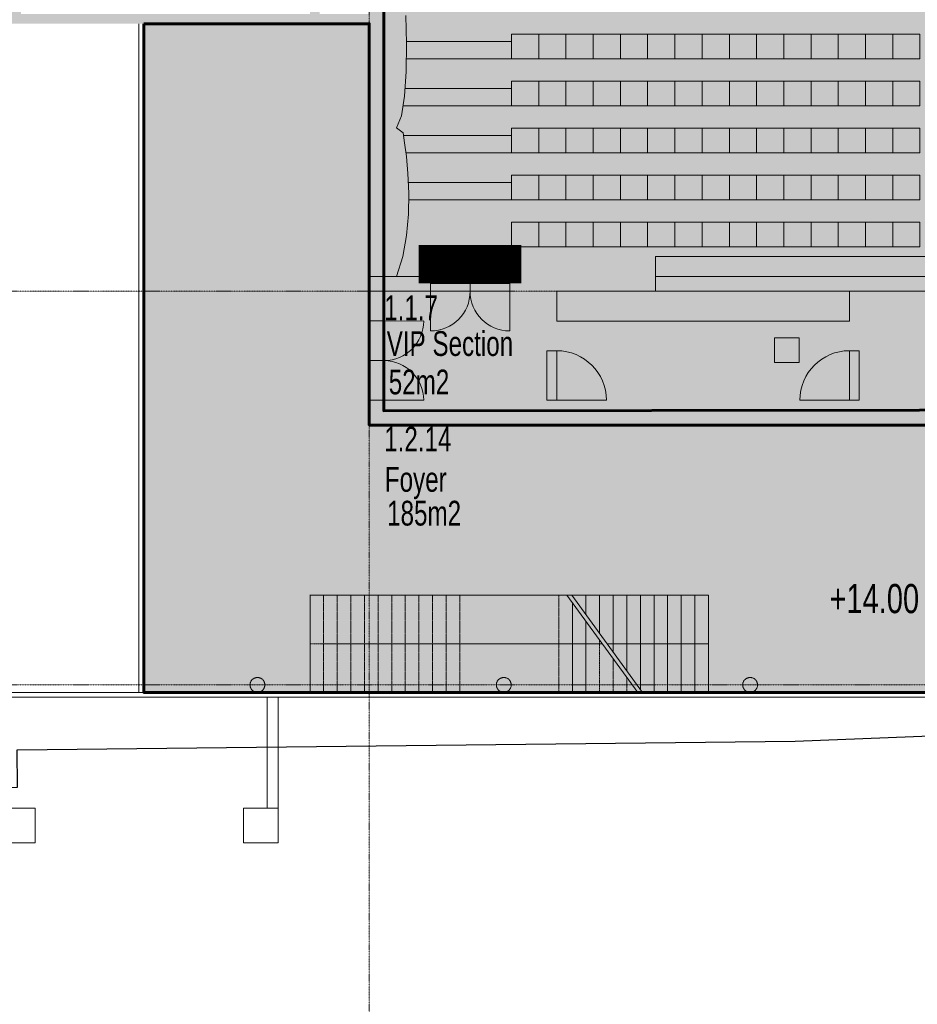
# Model space of a CAD drawing. Header units: millimetres. Extents: x -409347 to -76892, y 286088 to 1850972.
# Tile 191 of 256: x -262875 to -244740, y 824776 to 844659. Entities that reach past the tile are written whole.
import ezdxf

# ---------------------------------------------------------------- set-up
doc = ezdxf.new("R2010")
doc.units = ezdxf.units.MM
doc.linetypes.add('DGN Style 2', pattern=[3.08948, 1.853688, -1.235792])
doc.linetypes.add('DGN Style 4', pattern=[4.946257, 2.471584, -1.235792, 0.003089, -1.235792])
for name, color, linetype, lineweight in [('A_BU_CONCRETE_S_FILL', 7, 'Continuous', 0), ('A_BU_DOOR_S', 7, 'Continuous', 0), ('A_BU_FURNITURE_E', 58, 'Continuous', 0), ('A_BU_WINDOW_S', 52, 'Continuous', 0), ('A_P_ALLG_RWO_X_X', 20, 'Continuous', 30), ('A_P_ERSC_TRE_A_X', 251, 'Continuous', 0), ('A_P_ERSC_TRE_V_X', 251, 'DGN Style 2', 0), ('A_P_MOEB_FES_X_X', 125, 'Continuous', 0), ('A_P_MOEB_LOS_X_S', 18, 'Continuous', 0), ('A_P_MOEB_LOS_X_X', 9, 'Continuous', 0), ('A_P_TEXT_100_X_T', 80, 'Continuous', 0), ('A_P_TREPPE_TXT_A_T', 56, 'Continuous', 13), ('A_P_WAND_BET_A_X', 25, 'Continuous', 0), ('A_P_WAND_BET_V_X', 131, 'DGN Style 2', 0), ('A_P_WAND_BET_X_X', 251, 'Continuous', 30), ('W_TEXT1', 251, 'Continuous', 13), ('Z_RAUMSTEMPEL', 251, 'Continuous', 0)]:
    doc.layers.add(name, color=color, linetype=linetype, lineweight=lineweight)
doc.layers.add('A_BU_DOOR_FILL', color=7, linetype='Continuous', lineweight=0, true_color=0xfefefe)
doc.layers.add('Foyers$stairs', color=7, linetype='Continuous', lineweight=0, true_color=0x000000)
doc.layers.add('A_P_ACHS_HAR_X_X', color=70, linetype='DGN Style 4', lineweight=0, transparency=0.7)
doc.styles.add('HPP200-25', font='arial.ttf', dxfattribs={"width": 0.7, "height": 0.5})
doc.styles.add('HPP200-35', font='arial.ttf', dxfattribs={"width": 0.714286, "height": 0.7})

# ---------------------------------------------------------------- blocks, each defined once
blk = doc.blocks.new('*U293')
at = {"layer": 'A_P_ACHS_HAR_X_X', "ltscale": 0.000466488, "transparency": 33554477}
for p, q in [((-13.912, 45), (-13.912, -45)), ((23.436, -13.821), (-22.936, -13.821)), ((23.436, -21.773), (-22.936, -21.773))]:
    blk.add_line(p, q, dxfattribs=at)
blk = doc.blocks.new('*U102')
at = {"layer": 'A_BU_DOOR_S'}
blk.add_line((-0.332, 0.45), (-0.543, -0.425), dxfattribs=at)
blk.add_arc((-0.332, 0.45), 0.9, 256.4798, 346.4798, dxfattribs=at)
blk = doc.blocks.new('DRZWI 100_196')
at = {"layer": 'A_BU_DOOR_FILL', "extrusion": (0, 0, -1)}
blk.add_hatch(color=256, dxfattribs=at).paths.add_polyline_path([(1, 0), (0, 0), (0, 0.375), (1, 0.375)])
at = {"layer": 'A_BU_DOOR_FILL', "flags": 128}
blk.add_lwpolyline([(0, 0), (-1, 0), (-1, 0.375), (0, 0.375)], close=True, dxfattribs=at)
at = {"layer": 'A_BU_DOOR_S', "extrusion": (0, 0, -1), "xscale": 1.111111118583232, "yscale": 1.111111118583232, "rotation": 13.52015364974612}
blk.add_blockref('*U102', (0.476, -0.4), dxfattribs=at)
blk = doc.blocks.new('*U104')
at = {"layer": 'A_BU_DOOR_S'}
blk.add_line((-0.332, 0.45), (-0.543, -0.425), dxfattribs=at)
blk.add_arc((-0.332, 0.45), 0.9, 256.4798, 346.4798, dxfattribs=at)
blk = doc.blocks.new('DRZWI 100_197')
at = {"layer": 'A_BU_DOOR_FILL', "extrusion": (0, 0, -1)}
blk.add_hatch(color=256, dxfattribs=at).paths.add_polyline_path([(1, 0), (0, 0), (0, 0.375), (1, 0.375)])
at = {"layer": 'A_BU_DOOR_FILL', "extrusion": (0, 0, -1), "flags": 128}
blk.add_lwpolyline([(0, 0), (1, 0), (1, 0.375), (0, 0.375)], close=True, dxfattribs=at)
at = {"layer": 'A_BU_DOOR_S', "extrusion": (0, 0, -1), "xscale": 1.111111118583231, "yscale": 1.111111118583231, "rotation": 13.52015364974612}
blk.add_blockref('*U104', (0.476, -0.4), dxfattribs=at)
blk = doc.blocks.new('*U110')
at = {"layer": 'A_BU_DOOR_S'}
blk.add_line((-0.332, 0.45), (-0.543, -0.425), dxfattribs=at)
blk.add_arc((-0.332, 0.45), 0.9, 256.4798, 346.4798, dxfattribs=at)
blk = doc.blocks.new('DRZWI 100_200')
at = {"layer": 'A_BU_DOOR_FILL', "extrusion": (0, 0, -1)}
blk.add_hatch(color=256, dxfattribs=at).paths.add_polyline_path([(1, 0), (0, 0), (0, 0.2), (1, 0.2)])
at = {"layer": 'A_BU_DOOR_FILL', "extrusion": (0, 0, -1), "flags": 128}
blk.add_lwpolyline([(0, 0), (1, 0), (1, 0.2), (0, 0.2)], close=True, dxfattribs=at)
at = {"layer": 'A_BU_DOOR_S', "extrusion": (0, 0, -1), "xscale": 1.111111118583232, "yscale": 1.111111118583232, "rotation": 13.52015364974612}
blk.add_blockref('*U110', (0.476, -0.4), dxfattribs=at)
blk = doc.blocks.new('*U112')
at = {"layer": 'A_BU_DOOR_S'}
blk.add_line((-0.332, 0.45), (-0.543, -0.425), dxfattribs=at)
blk.add_arc((-0.332, 0.45), 0.9, 256.4798, 346.4798, dxfattribs=at)
blk = doc.blocks.new('DRZWI 100_201')
at = {"layer": 'A_BU_DOOR_FILL', "extrusion": (0, 0, -1)}
blk.add_hatch(color=256, dxfattribs=at).paths.add_polyline_path([(1, 0), (0, 0), (0, 0.2), (1, 0.2)])
at = {"layer": 'A_BU_DOOR_FILL', "flags": 128}
blk.add_lwpolyline([(0, 0), (-1, 0), (-1, 0.2), (0, 0.2)], close=True, dxfattribs=at)
at = {"layer": 'A_BU_DOOR_S', "extrusion": (0, 0, -1), "xscale": 1.111111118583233, "yscale": 1.111111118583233, "rotation": 13.52015364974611}
blk.add_blockref('*U112', (0.476, -0.4), dxfattribs=at)
blk = doc.blocks.new('*U114')
at = {"layer": 'A_BU_DOOR_S'}
blk.add_line((-0.332, 0.45), (-0.543, -0.425), dxfattribs=at)
blk.add_arc((-0.332, 0.45), 0.9, 256.4798, 346.4798, dxfattribs=at)
blk = doc.blocks.new('*U116')
at = {"layer": 'A_BU_DOOR_S'}
blk.add_line((-0.332, 0.45), (-0.543, -0.425), dxfattribs=at)
blk.add_arc((-0.332, 0.45), 0.9, 256.4798, 346.4798, dxfattribs=at)

msp = doc.modelspace()

# ---------------------------------------------------------------- hatches: boundary and pattern name
at = {"layer": 'A_BU_CONCRETE_S_FILL', "extrusion": (0, 0, -1)}
h = msp.add_hatch(color=256, dxfattribs=at)
h.paths.add_polyline_path([(263050, 844576), (262850, 844576), (255813, 844576), (255813, 844776), (262850, 844776), (262850, 858322), (257013, 858322), (257013, 844776), (256813, 844776), (256815, 883119), (236166, 883120), (236167, 888468), (236367, 888468), (236366, 883320), (263050, 883319), (263050, 883119), (263051, 883119)])
h.paths.add_polyline_path([(262850, 858522), (257013, 858522), (257015, 883119), (262851, 883119)], flags=16)
at = {"layer": 'A_BU_CONCRETE_S_FILL'}
h = msp.add_hatch(color=256, dxfattribs=at)
h.paths.add_polyline_path([(-255813, 836474), (-255813, 836774), (-255813, 839174), (-255813, 839474), (-255813, 881820), (-255813, 882120), (-233563, 882120), (-233563, 881820), (-233563, 863470), (-233563, 839474), (-233563, 836774), (-233563, 836474), (-255513, 836474)])
h.paths.add_polyline_path([(-243413, 836774), (-245913, 836774), (-245913, 839174), (-246113, 839174), (-246113, 836774), (-252023, 836774), (-252023, 839174), (-250033, 839174), (-250033, 839474), (-252023, 839474), (-252223, 839474), (-252975, 839474), (-252975, 839174), (-252223, 839174), (-252223, 836774), (-255513, 836774), (-255513, 839174), (-254575, 839174), (-254575, 839474), (-255513, 839474), (-255513, 866470), (-251438, 866470), (-251438, 866770), (-255513, 866770), (-255513, 881820), (-233863, 881820), (-233863, 866770), (-237938, 866770), (-237938, 866470), (-233863, 866470), (-233863, 863470), (-233863, 839474), (-234750, 839474), (-234750, 839174), (-233863, 839174), (-233863, 836774), (-237084, 836774), (-237084, 839174), (-236350, 839174), (-236350, 839474), (-237084, 839474), (-237284, 839474), (-239293, 839474), (-239293, 839174), (-237284, 839174), (-237284, 836774), (-243213, 836774), (-243213, 839174), (-243413, 839174)], flags=16)
at = {"layer": 'A_BU_CONCRETE_S_FILL', "lineweight": 60, "true_color": 0xa953a0, "transparency": 33554470}
msp.add_hatch(color=215, dxfattribs=at).paths.add_polyline_path([(-233871, 866481), (-255521, 866459), (-255521, 836764), (-233871, 836786)])
at = {"layer": 'A_BU_CONCRETE_S_FILL', "lineweight": 60, "true_color": 0x991b1e, "transparency": 33554470}
msp.add_hatch(color=244, dxfattribs=at).paths.add_polyline_path([(-228211, 839174), (-231011, 839174), (-231011, 844576), (-233562, 844576), (-233563, 836474), (-255813, 836474), (-255813, 844576), (-260370, 844576), (-260370, 831076), (-228211, 831076)])
at = {"layer": 'A_BU_CONCRETE_S_FILL', "extrusion": (0, 0, -1)}
msp.add_hatch(color=256, dxfattribs=at).paths.add_polyline_path([(255813, 839474), (254575, 839474), (254575, 839174), (255813, 839174)])
h = msp.add_hatch(color=256, dxfattribs=at)
edge = h.paths.add_edge_path()
edge.add_spline(control_points=[(258222, 831226), (258222, 831376), (258072, 831376), (257922, 831376), (257922, 831226), (257922, 831076), (258072, 831076)], knot_values=[0, 0, 0, 0.333333, 0.333333, 0.666667, 0.666667, 1, 1, 1], weights=[1, 0.707107, 1, 0.707107, 1, 0.707107, 1], degree=2, periodic=0)
edge.add_spline(control_points=[(258072, 831076), (258222, 831076), (258222, 831226)], knot_values=[0, 0, 0, 1, 1, 1], weights=[1, 0.707107, 1], degree=2, periodic=0)
h = msp.add_hatch(color=256, dxfattribs=at)
edge = h.paths.add_edge_path()
edge.add_spline(control_points=[(253245, 831226), (253245, 831376), (253095, 831376), (252945, 831376), (252945, 831226), (252945, 831076), (253095, 831076)], knot_values=[0, 0, 0, 0.333333, 0.333333, 0.666667, 0.666667, 1, 1, 1], weights=[1, 0.707107, 1, 0.707107, 1, 0.707107, 1], degree=2, periodic=0)
edge.add_spline(control_points=[(253095, 831076), (253245, 831076), (253245, 831226)], knot_values=[0, 0, 0, 1, 1, 1], weights=[1, 0.707107, 1], degree=2, periodic=0)
h = msp.add_hatch(color=256, dxfattribs=at)
edge = h.paths.add_edge_path()
edge.add_spline(control_points=[(248268, 831226), (248268, 831376), (248118, 831376), (247968, 831376), (247968, 831226), (247968, 831076), (248118, 831076)], knot_values=[0, 0, 0, 0.333333, 0.333333, 0.666667, 0.666667, 1, 1, 1], weights=[1, 0.707107, 1, 0.707107, 1, 0.707107, 1], degree=2, periodic=0)
edge.add_spline(control_points=[(248118, 831076), (248268, 831076), (248268, 831226)], knot_values=[0, 0, 0, 1, 1, 1], weights=[1, 0.707107, 1], degree=2, periodic=0)
at = {"layer": 'A_BU_DOOR_FILL', "ltscale": 4.744342}
msp.add_hatch(color=256, dxfattribs=at).paths.add_polyline_path([(-252975, 839874), (-252975, 839574), (-254575, 839574), (-254575, 839874)])
at = {"layer": 'A_BU_DOOR_FILL'}
for points in [[(-252975, 839474), (-252975, 839174), (-254575, 839174), (-254575, 839474)], [(-252023, 837974), (-252023, 836974), (-252223, 836974), (-252223, 837974)]]:
    msp.add_hatch(color=256, dxfattribs=at).paths.add_polyline_path(points)
at = {"layer": 'A_BU_DOOR_FILL', "extrusion": (0, 0, -1)}
msp.add_hatch(color=256, dxfattribs=at).paths.add_polyline_path([(246113, 837974), (246113, 836974), (245913, 836974), (245913, 837974)])
at = {"layer": 'A_P_ERSC_TRE_V_X', "linetype": 'Continuous', "extrusion": (0, 0, -1)}
msp.add_hatch(color=256, dxfattribs=at).paths.add_polyline_path([(254193, 831923), (254193, 832055), (254193, 832188), (253993, 832055)])
at = {"layer": 'A_P_MOEB_LOS_X_S', "extrusion": (0, 0, -1)}
for points in [[(252388, 843870), (252388, 844370), (252938, 844370), (252938, 843870)], [(251838, 843870), (251838, 844370), (252388, 844370), (252388, 843870)], [(251288, 843870), (251288, 844370), (251838, 844370), (251838, 843870)], [(250738, 843870), (250738, 844370), (251288, 844370), (251288, 843870)], [(250188, 843870), (250188, 844370), (250738, 844370), (250738, 843870)], [(249638, 843870), (249638, 844370), (250188, 844370), (250188, 843870)], [(249088, 843870), (249088, 844370), (249638, 844370), (249638, 843870)], [(248538, 843870), (248538, 844370), (249088, 844370), (249088, 843870)], [(247988, 843870), (247988, 844370), (248538, 844370), (248538, 843870)], [(247438, 843870), (247438, 844370), (247988, 844370), (247988, 843870)], [(246888, 843870), (246888, 844370), (247438, 844370), (247438, 843870)], [(246338, 843870), (246338, 844370), (246888, 844370), (246888, 843870)], [(245788, 843870), (245788, 844370), (246338, 844370), (246338, 843870)], [(245238, 843870), (245238, 844370), (245788, 844370), (245788, 843870)], [(244688, 843870), (244688, 844370), (245238, 844370), (245238, 843870)], [(252388, 842920), (252388, 843420), (252938, 843420), (252938, 842920)], [(251838, 842920), (251838, 843420), (252388, 843420), (252388, 842920)], [(251288, 842920), (251288, 843420), (251838, 843420), (251838, 842920)], [(250738, 842920), (250738, 843420), (251288, 843420), (251288, 842920)], [(250188, 842920), (250188, 843420), (250738, 843420), (250738, 842920)], [(249638, 842920), (249638, 843420), (250188, 843420), (250188, 842920)], [(249088, 842920), (249088, 843420), (249638, 843420), (249638, 842920)], [(248538, 842920), (248538, 843420), (249088, 843420), (249088, 842920)], [(247988, 842920), (247988, 843420), (248538, 843420), (248538, 842920)], [(247438, 842920), (247438, 843420), (247988, 843420), (247988, 842920)], [(246888, 842920), (246888, 843420), (247438, 843420), (247438, 842920)], [(246338, 842920), (246338, 843420), (246888, 843420), (246888, 842920)], [(245788, 842920), (245788, 843420), (246338, 843420), (246338, 842920)], [(245238, 842920), (245238, 843420), (245788, 843420), (245788, 842920)], [(244688, 842920), (244688, 843420), (245238, 843420), (245238, 842920)], [(252388, 841970), (252388, 842470), (252938, 842470), (252938, 841970)], [(251838, 841970), (251838, 842470), (252388, 842470), (252388, 841970)], [(251288, 841970), (251288, 842470), (251838, 842470), (251838, 841970)], [(250738, 841970), (250738, 842470), (251288, 842470), (251288, 841970)], [(250188, 841970), (250188, 842470), (250738, 842470), (250738, 841970)], [(249638, 841970), (249638, 842470), (250188, 842470), (250188, 841970)], [(249088, 841970), (249088, 842470), (249638, 842470), (249638, 841970)], [(248538, 841970), (248538, 842470), (249088, 842470), (249088, 841970)], [(247988, 841970), (247988, 842470), (248538, 842470), (248538, 841970)], [(247438, 841970), (247438, 842470), (247988, 842470), (247988, 841970)], [(246888, 841970), (246888, 842470), (247438, 842470), (247438, 841970)], [(246338, 841970), (246338, 842470), (246888, 842470), (246888, 841970)], [(245788, 841970), (245788, 842470), (246338, 842470), (246338, 841970)], [(245238, 841970), (245238, 842470), (245788, 842470), (245788, 841970)], [(244688, 841970), (244688, 842470), (245238, 842470), (245238, 841970)], [(252388, 841020), (252388, 841520), (252938, 841520), (252938, 841020)], [(251838, 841020), (251838, 841520), (252388, 841520), (252388, 841020)], [(251288, 841020), (251288, 841520), (251838, 841520), (251838, 841020)], [(250738, 841020), (250738, 841520), (251288, 841520), (251288, 841020)], [(250188, 841020), (250188, 841520), (250738, 841520), (250738, 841020)], [(249638, 841020), (249638, 841520), (250188, 841520), (250188, 841020)], [(249088, 841020), (249088, 841520), (249638, 841520), (249638, 841020)], [(248538, 841020), (248538, 841520), (249088, 841520), (249088, 841020)], [(247988, 841020), (247988, 841520), (248538, 841520), (248538, 841020)], [(247438, 841020), (247438, 841520), (247988, 841520), (247988, 841020)], [(246888, 841020), (246888, 841520), (247438, 841520), (247438, 841020)], [(246338, 841020), (246338, 841520), (246888, 841520), (246888, 841020)], [(245788, 841020), (245788, 841520), (246338, 841520), (246338, 841020)], [(245238, 841020), (245238, 841520), (245788, 841520), (245788, 841020)], [(244688, 841020), (244688, 841520), (245238, 841520), (245238, 841020)], [(252388, 840070), (252388, 840570), (252938, 840570), (252938, 840070)], [(251838, 840070), (251838, 840570), (252388, 840570), (252388, 840070)], [(251288, 840070), (251288, 840570), (251838, 840570), (251838, 840070)], [(250738, 840070), (250738, 840570), (251288, 840570), (251288, 840070)], [(250188, 840070), (250188, 840570), (250738, 840570), (250738, 840070)], [(249638, 840070), (249638, 840570), (250188, 840570), (250188, 840070)], [(249088, 840070), (249088, 840570), (249638, 840570), (249638, 840070)], [(248538, 840070), (248538, 840570), (249088, 840570), (249088, 840070)], [(247988, 840070), (247988, 840570), (248538, 840570), (248538, 840070)], [(247438, 840070), (247438, 840570), (247988, 840570), (247988, 840070)], [(246888, 840070), (246888, 840570), (247438, 840570), (247438, 840070)], [(246338, 840070), (246338, 840570), (246888, 840570), (246888, 840070)], [(245788, 840070), (245788, 840570), (246338, 840570), (246338, 840070)], [(245238, 840070), (245238, 840570), (245788, 840570), (245788, 840070)], [(244688, 840070), (244688, 840570), (245238, 840570), (245238, 840070)]]:
    msp.add_hatch(color=256, dxfattribs=at).paths.add_polyline_path(points)

# ---------------------------------------------------------------- linework, layer by layer
at = {"color": 215, "lineweight": 60, "true_color": 0xa953a0}
msp.add_lwpolyline([(-255521, 866459), (-233871, 866481), (-233871, 836786), (-255521, 836764)], close=True, dxfattribs=at)
at = {"color": 244, "lineweight": 60, "true_color": 0x991b1e}
msp.add_lwpolyline([(-260370, 844576), (-255813, 844576), (-255813, 836474), (-233563, 836474), (-233562, 844576), (-231011, 844576), (-231011, 839174), (-228211, 839174), (-228211, 831076), (-260370, 831076), (-260370, 844576)], dxfattribs=at)
at = {"layer": 'A_BU_CONCRETE_S_FILL', "ltscale": 4.744342}
for p, q in [((-255063, 844176), (-255076, 844743)), ((-255069, 843616), (-255063, 844176)), ((-255099, 843113), (-255069, 843616)), ((-255161, 842715), (-255099, 843113)), ((-255263, 842474), (-255161, 842715)), ((-255099, 842175), (-255130, 842372)), ((-255063, 841895), (-255099, 842175)), ((-255032, 841550), (-255063, 841895)), ((-255015, 841157), (-255032, 841550)), ((-255020, 840735), (-255015, 841157)), ((-255057, 840302), (-255020, 840735)), ((-255135, 839876), (-255057, 840302)), ((-255263, 839474), (-255135, 839876))]:
    msp.add_line(p, q, dxfattribs=at)
at = {"layer": 'A_BU_CONCRETE_S_FILL'}
for p, q in [((-255813, 839474), (-254575, 839474)), ((-255813, 839174), (-255813, 839474)), ((-254575, 839474), (-254575, 839174)), ((-254575, 839174), (-255813, 839174))]:
    msp.add_line(p, q, dxfattribs=at)
for points in [[(-258222, 831226), (-258222, 831376), (-258072, 831376), (-257922, 831376), (-257922, 831226), (-257922, 831076), (-258072, 831076), (-258222, 831076), (-258222, 831226)], [(-253245, 831226), (-253245, 831376), (-253095, 831376), (-252945, 831376), (-252945, 831226), (-252945, 831076), (-253095, 831076), (-253245, 831076), (-253245, 831226)], [(-248268, 831226), (-248268, 831376), (-248118, 831376), (-247968, 831376), (-247968, 831226), (-247968, 831076), (-248118, 831076), (-248268, 831076), (-248268, 831226)]]:
    msp.add_rational_spline(points, [1, 0.707106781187, 1, 0.707106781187, 1, 0.707106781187, 1, 0.707106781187, 1], degree=2, knots=[0, 0, 0, 0.166667, 0.166667, 0.333333, 0.333333, 0.5, 0.5, 1, 1, 1], dxfattribs=at)
at = {"layer": 'A_BU_DOOR_FILL', "ltscale": 4.744342, "const_width": 474, "flags": 128}
msp.add_lwpolyline([(-254575, 839574), (-252975, 839574), (-252975, 839874), (-254575, 839874)], close=True, dxfattribs=at)
at = {"layer": 'A_BU_DOOR_FILL', "flags": 128}
for points in [[(-254575, 839174), (-252975, 839174), (-252975, 839474), (-254575, 839474)], [(-252023, 836974), (-252023, 837974), (-252223, 837974), (-252223, 836974)], [(-246113, 836974), (-246113, 837974), (-245913, 837974), (-245913, 836974)]]:
    msp.add_lwpolyline(points, close=True, dxfattribs=at)
at = {"layer": 'A_BU_FURNITURE_E', "ltscale": 4.744342}
for p, q in [((-252023, 839174), (-252023, 838574)), ((-246113, 839174), (-252023, 839174)), ((-246113, 838574), (-246113, 839174)), ((-252023, 838574), (-246113, 838574)), ((-247625, 837736), (-247625, 838236)), ((-247625, 838236), (-247125, 838236)), ((-247125, 838236), (-247125, 837736)), ((-247125, 837736), (-247625, 837736))]:
    msp.add_line(p, q, dxfattribs=at)
at = {"layer": 'A_BU_WINDOW_S', "ltscale": 4.744342}
for p, q in [((-239293, 839474), (-250033, 839474)), ((-250033, 839474), (-250033, 839174)), ((-250033, 839174), (-239293, 839174))]:
    msp.add_line(p, q, dxfattribs=at)
at = {"layer": 'A_BU_WINDOW_S'}
msp.add_3dface([(-250033, 839174), (-239293, 839174), (-239293, 839874), (-250033, 839874)], dxfattribs=at)
at = {"layer": 'A_P_ALLG_RWO_X_X', "color": 1, "ltscale": 0.01, "flags": 128}
msp.add_lwpolyline([(-299721, 890149), (-299059, 862214), (-295944, 862221), (-296253, 829080), (-262921, 829164), (-262923, 829918), (-247206, 830088), (-224660, 830976), (-223917, 827637), (-223391, 825731), (-216556, 826593), (-215070, 827068), (-215070, 827068)], dxfattribs=at)
at = {"layer": 'A_P_ERSC_TRE_A_X', "linetype": 'Continuous', "transparency": 33554559}
for p, q in [((-260370, 831076), (-260370, 844576)), ((-260370, 844576), (-255813, 844576)), ((-255813, 844576), (-255813, 836474)), ((-255813, 836474), (-233563, 836474)), ((-248959, 833036), (-257009, 833035)), ((-257009, 833035), (-257009, 831076)), ((-248959, 831076), (-248959, 833036)), ((-248959, 833036), (-248959, 833036)), ((-257009, 831076), (-260370, 831076)), ((-242274, 831076), (-248959, 831076)), ((-248959, 831076), (-248959, 831076))]:
    msp.add_line(p, q, dxfattribs=at)
at = {"layer": 'A_P_ERSC_TRE_A_X', "ltscale": 10}
for p, q in [((-252938, 844220), (-255064, 844220)), ((-252938, 843870), (-252938, 844220)), ((-255064, 843870), (-252938, 843870)), ((-252938, 843270), (-255085, 843270)), ((-252938, 842920), (-252938, 843270)), ((-255122, 842920), (-252938, 842920)), ((-255130, 842372), (-255263, 842474)), ((-252938, 842320), (-255121, 842320)), ((-252938, 841970), (-252938, 842320)), ((-255072, 841970), (-252938, 841970)), ((-255022, 841370), (-252938, 841370)), ((-252938, 841370), (-252938, 841020)), ((-252938, 841020), (-255014, 841020))]:
    msp.add_line(p, q, dxfattribs=at)
at = {"layer": 'A_P_ERSC_TRE_V_X'}
for p, q in [((-253984, 831075), (-253984, 833035)), ((-253984, 831075), (-253984, 833035)), ((-251984, 833036), (-251984, 831076)), ((-251984, 833036), (-251984, 831076)), ((-257009, 832055), (-256734, 832055)), ((-257009, 832055), (-256734, 832055)), ((-256734, 832055), (-256459, 832055)), ((-256734, 832055), (-256459, 832055)), ((-256459, 832055), (-256184, 832055)), ((-256459, 832055), (-256184, 832055)), ((-256184, 832055), (-255909, 832055)), ((-256184, 832055), (-255909, 832055)), ((-255909, 832055), (-255634, 832055)), ((-255909, 832055), (-255634, 832055)), ((-255634, 832055), (-255359, 832055)), ((-255634, 832055), (-255359, 832055)), ((-255359, 832055), (-255084, 832055)), ((-255359, 832055), (-255084, 832055)), ((-255084, 832055), (-254809, 832055)), ((-255084, 832055), (-254809, 832055)), ((-254809, 832055), (-254534, 832055)), ((-254809, 832055), (-254534, 832055)), ((-254534, 832055), (-254259, 832055)), ((-254534, 832055), (-254259, 832055)), ((-254259, 832055), (-253984, 832055)), ((-254259, 832055), (-253984, 832055)), ((-251984, 832056), (-251709, 832056)), ((-251984, 832056), (-251709, 832056)), ((-251709, 832056), (-251434, 832056)), ((-251709, 832056), (-251434, 832056)), ((-251434, 832056), (-251159, 832056)), ((-251434, 832056), (-251159, 832056)), ((-251159, 832056), (-251106, 832056)), ((-251159, 832056), (-251106, 832056))]:
    msp.add_line(p, q, dxfattribs=at)
for points in [[(-257009, 831075), (-257009, 832055), (-257009, 833035)], [(-257009, 831075), (-257009, 832055), (-257009, 833035)], [(-257009, 831075), (-257009, 832055), (-257009, 833035)], [(-256734, 831075), (-256734, 832055), (-256734, 833035)], [(-256734, 831075), (-256734, 832055), (-256734, 833035)], [(-256734, 831075), (-256734, 832055), (-256734, 833035)], [(-256734, 833035), (-256734, 832055), (-256734, 831075)], [(-256734, 833035), (-256734, 832055), (-256734, 831075)], [(-256734, 833035), (-256734, 832055), (-256734, 831075)], [(-256459, 831075), (-256459, 832055), (-256459, 833035)], [(-256459, 831075), (-256459, 832055), (-256459, 833035)], [(-256459, 831075), (-256459, 832055), (-256459, 833035)], [(-256459, 833035), (-256459, 832055), (-256459, 831075)], [(-256459, 833035), (-256459, 832055), (-256459, 831075)], [(-256459, 833035), (-256459, 832055), (-256459, 831075)], [(-256184, 831075), (-256184, 832055), (-256184, 833035)], [(-256184, 831075), (-256184, 832055), (-256184, 833035)], [(-256184, 831075), (-256184, 832055), (-256184, 833035)], [(-256184, 833035), (-256184, 832055), (-256184, 831075)], [(-256184, 833035), (-256184, 832055), (-256184, 831075)], [(-256184, 833035), (-256184, 832055), (-256184, 831075)], [(-255909, 831075), (-255909, 832055), (-255909, 833035)], [(-255909, 831075), (-255909, 832055), (-255909, 833035)], [(-255909, 831075), (-255909, 832055), (-255909, 833035)], [(-255909, 833035), (-255909, 832055), (-255909, 831075)], [(-255909, 833035), (-255909, 832055), (-255909, 831075)], [(-255909, 833035), (-255909, 832055), (-255909, 831075)], [(-255634, 831075), (-255634, 832055), (-255634, 833035)], [(-255634, 831075), (-255634, 832055), (-255634, 833035)], [(-255634, 831075), (-255634, 832055), (-255634, 833035)], [(-255634, 833035), (-255634, 832055), (-255634, 831075)], [(-255634, 833035), (-255634, 832055), (-255634, 831075)], [(-255634, 833035), (-255634, 832055), (-255634, 831075)], [(-255359, 831075), (-255359, 832055), (-255359, 833035)], [(-255359, 831075), (-255359, 832055), (-255359, 833035)], [(-255359, 831075), (-255359, 832055), (-255359, 833035)], [(-255359, 833035), (-255359, 832055), (-255359, 831075)], [(-255359, 833035), (-255359, 832055), (-255359, 831075)], [(-255359, 833035), (-255359, 832055), (-255359, 831075)], [(-255084, 831075), (-255084, 832055), (-255084, 833035)], [(-255084, 831075), (-255084, 832055), (-255084, 833035)], [(-255084, 831075), (-255084, 832055), (-255084, 833035)], [(-255084, 833035), (-255084, 832055), (-255084, 831075)], [(-255084, 833035), (-255084, 832055), (-255084, 831075)], [(-255084, 833035), (-255084, 832055), (-255084, 831075)], [(-254809, 831075), (-254809, 832055), (-254809, 833035)], [(-254809, 831075), (-254809, 832055), (-254809, 833035)], [(-254809, 831075), (-254809, 832055), (-254809, 833035)], [(-254809, 833035), (-254809, 832055), (-254809, 831075)], [(-254809, 833035), (-254809, 832055), (-254809, 831075)], [(-254809, 833035), (-254809, 832055), (-254809, 831075)], [(-254534, 831075), (-254534, 832055), (-254534, 833035)], [(-254534, 831075), (-254534, 832055), (-254534, 833035)], [(-254534, 831075), (-254534, 832055), (-254534, 833035)], [(-254534, 833035), (-254534, 832055), (-254534, 831075)], [(-254534, 833035), (-254534, 832055), (-254534, 831075)], [(-254534, 833035), (-254534, 832055), (-254534, 831075)], [(-254259, 831075), (-254259, 832055), (-254259, 833035)], [(-254259, 831075), (-254259, 832055), (-254259, 833035)], [(-254259, 831075), (-254259, 832055), (-254259, 833035)], [(-254259, 833035), (-254259, 832055), (-254259, 831075)], [(-254259, 833035), (-254259, 832055), (-254259, 831075)], [(-254259, 833035), (-254259, 832055), (-254259, 831075)], [(-253984, 831075), (-253984, 832055), (-253984, 833035)], [(-253984, 833035), (-253984, 832055), (-253984, 831075)], [(-253984, 833035), (-253984, 832055), (-253984, 831075)], [(-253984, 833035), (-253984, 832055), (-253984, 831075)], [(-251984, 833036), (-251984, 832056), (-251984, 831076)], [(-251984, 831076), (-251984, 832056), (-251984, 833036)], [(-251984, 831076), (-251984, 832056), (-251984, 833036)], [(-251984, 831076), (-251984, 832056), (-251984, 833036)], [(-251709, 831076), (-251709, 831978), (-251709, 832881)], [(-251709, 831076), (-251709, 831978), (-251709, 832881)], [(-251709, 831076), (-251709, 831978), (-251709, 832881)], [(-251709, 832881), (-251709, 831978), (-251709, 831076)], [(-251709, 832881), (-251709, 831978), (-251709, 831076)], [(-251709, 832881), (-251709, 831978), (-251709, 831076)], [(-251434, 831076), (-251434, 831790), (-251434, 832504)], [(-251434, 831076), (-251434, 831790), (-251434, 832504)], [(-251434, 831076), (-251434, 831790), (-251434, 832504)], [(-251434, 832504), (-251434, 831790), (-251434, 831076)], [(-251434, 832504), (-251434, 831790), (-251434, 831076)], [(-251434, 832504), (-251434, 831790), (-251434, 831076)], [(-251159, 831076), (-251159, 831602), (-251159, 832128)], [(-251159, 831076), (-251159, 831602), (-251159, 832128)], [(-251159, 831076), (-251159, 831602), (-251159, 832128)], [(-251159, 832128), (-251159, 831602), (-251159, 831076)], [(-251159, 832128), (-251159, 831602), (-251159, 831076)], [(-251159, 832128), (-251159, 831602), (-251159, 831076)], [(-250884, 831076), (-250884, 831414), (-250884, 831752)], [(-250884, 831076), (-250884, 831414), (-250884, 831752)], [(-250884, 831076), (-250884, 831414), (-250884, 831752)], [(-250884, 831752), (-250884, 831414), (-250884, 831076)], [(-250884, 831752), (-250884, 831414), (-250884, 831076)], [(-250884, 831752), (-250884, 831414), (-250884, 831076)], [(-250609, 831076), (-250609, 831225), (-250609, 831375)], [(-250609, 831076), (-250609, 831225), (-250609, 831375)], [(-250609, 831076), (-250609, 831225), (-250609, 831375)], [(-250609, 831375), (-250609, 831225), (-250609, 831076)], [(-250609, 831375), (-250609, 831225), (-250609, 831076)], [(-250609, 831375), (-250609, 831225), (-250609, 831076)]]:
    msp.add_open_spline(points, degree=2, dxfattribs=at)
at = {"layer": 'A_P_MOEB_FES_X_X', "ltscale": 10}
for points in [[(-252388, 843870), (-252938, 843870), (-252938, 844370), (-252388, 844370)], [(-251838, 843870), (-252388, 843870), (-252388, 844370), (-251838, 844370)], [(-251288, 843870), (-251838, 843870), (-251838, 844370), (-251288, 844370)], [(-250738, 843870), (-251288, 843870), (-251288, 844370), (-250738, 844370)], [(-250188, 843870), (-250738, 843870), (-250738, 844370), (-250188, 844370)], [(-249638, 843870), (-250188, 843870), (-250188, 844370), (-249638, 844370)], [(-249088, 843870), (-249638, 843870), (-249638, 844370), (-249088, 844370)], [(-248538, 843870), (-249088, 843870), (-249088, 844370), (-248538, 844370)], [(-247988, 843870), (-248538, 843870), (-248538, 844370), (-247988, 844370)], [(-247438, 843870), (-247988, 843870), (-247988, 844370), (-247438, 844370)], [(-246888, 843870), (-247438, 843870), (-247438, 844370), (-246888, 844370)], [(-246338, 843870), (-246888, 843870), (-246888, 844370), (-246338, 844370)], [(-245788, 843870), (-246338, 843870), (-246338, 844370), (-245788, 844370)], [(-245238, 843870), (-245788, 843870), (-245788, 844370), (-245238, 844370)], [(-244688, 843870), (-245238, 843870), (-245238, 844370), (-244688, 844370)], [(-252388, 842920), (-252938, 842920), (-252938, 843420), (-252388, 843420)], [(-251838, 842920), (-252388, 842920), (-252388, 843420), (-251838, 843420)], [(-251288, 842920), (-251838, 842920), (-251838, 843420), (-251288, 843420)], [(-250738, 842920), (-251288, 842920), (-251288, 843420), (-250738, 843420)], [(-250188, 842920), (-250738, 842920), (-250738, 843420), (-250188, 843420)], [(-249638, 842920), (-250188, 842920), (-250188, 843420), (-249638, 843420)], [(-249088, 842920), (-249638, 842920), (-249638, 843420), (-249088, 843420)], [(-248538, 842920), (-249088, 842920), (-249088, 843420), (-248538, 843420)], [(-247988, 842920), (-248538, 842920), (-248538, 843420), (-247988, 843420)], [(-247438, 842920), (-247988, 842920), (-247988, 843420), (-247438, 843420)], [(-246888, 842920), (-247438, 842920), (-247438, 843420), (-246888, 843420)], [(-246338, 842920), (-246888, 842920), (-246888, 843420), (-246338, 843420)], [(-245788, 842920), (-246338, 842920), (-246338, 843420), (-245788, 843420)], [(-245238, 842920), (-245788, 842920), (-245788, 843420), (-245238, 843420)], [(-244688, 842920), (-245238, 842920), (-245238, 843420), (-244688, 843420)], [(-252388, 841970), (-252938, 841970), (-252938, 842470), (-252388, 842470)], [(-251838, 841970), (-252388, 841970), (-252388, 842470), (-251838, 842470)], [(-251288, 841970), (-251838, 841970), (-251838, 842470), (-251288, 842470)], [(-250738, 841970), (-251288, 841970), (-251288, 842470), (-250738, 842470)], [(-250188, 841970), (-250738, 841970), (-250738, 842470), (-250188, 842470)], [(-249638, 841970), (-250188, 841970), (-250188, 842470), (-249638, 842470)], [(-249088, 841970), (-249638, 841970), (-249638, 842470), (-249088, 842470)], [(-248538, 841970), (-249088, 841970), (-249088, 842470), (-248538, 842470)], [(-247988, 841970), (-248538, 841970), (-248538, 842470), (-247988, 842470)], [(-247438, 841970), (-247988, 841970), (-247988, 842470), (-247438, 842470)], [(-246888, 841970), (-247438, 841970), (-247438, 842470), (-246888, 842470)], [(-246338, 841970), (-246888, 841970), (-246888, 842470), (-246338, 842470)], [(-245788, 841970), (-246338, 841970), (-246338, 842470), (-245788, 842470)], [(-245238, 841970), (-245788, 841970), (-245788, 842470), (-245238, 842470)], [(-244688, 841970), (-245238, 841970), (-245238, 842470), (-244688, 842470)], [(-252388, 841020), (-252938, 841020), (-252938, 841520), (-252388, 841520)], [(-251838, 841020), (-252388, 841020), (-252388, 841520), (-251838, 841520)], [(-251288, 841020), (-251838, 841020), (-251838, 841520), (-251288, 841520)], [(-250738, 841020), (-251288, 841020), (-251288, 841520), (-250738, 841520)], [(-250188, 841020), (-250738, 841020), (-250738, 841520), (-250188, 841520)], [(-249638, 841020), (-250188, 841020), (-250188, 841520), (-249638, 841520)], [(-249088, 841020), (-249638, 841020), (-249638, 841520), (-249088, 841520)], [(-248538, 841020), (-249088, 841020), (-249088, 841520), (-248538, 841520)], [(-247988, 841020), (-248538, 841020), (-248538, 841520), (-247988, 841520)], [(-247438, 841020), (-247988, 841020), (-247988, 841520), (-247438, 841520)], [(-246888, 841020), (-247438, 841020), (-247438, 841520), (-246888, 841520)], [(-246338, 841020), (-246888, 841020), (-246888, 841520), (-246338, 841520)], [(-245788, 841020), (-246338, 841020), (-246338, 841520), (-245788, 841520)], [(-245238, 841020), (-245788, 841020), (-245788, 841520), (-245238, 841520)], [(-244688, 841020), (-245238, 841020), (-245238, 841520), (-244688, 841520)], [(-252388, 840070), (-252938, 840070), (-252938, 840570), (-252388, 840570)], [(-251838, 840070), (-252388, 840070), (-252388, 840570), (-251838, 840570)], [(-251288, 840070), (-251838, 840070), (-251838, 840570), (-251288, 840570)], [(-250738, 840070), (-251288, 840070), (-251288, 840570), (-250738, 840570)], [(-250188, 840070), (-250738, 840070), (-250738, 840570), (-250188, 840570)], [(-249638, 840070), (-250188, 840070), (-250188, 840570), (-249638, 840570)], [(-249088, 840070), (-249638, 840070), (-249638, 840570), (-249088, 840570)], [(-248538, 840070), (-249088, 840070), (-249088, 840570), (-248538, 840570)], [(-247988, 840070), (-248538, 840070), (-248538, 840570), (-247988, 840570)], [(-247438, 840070), (-247988, 840070), (-247988, 840570), (-247438, 840570)], [(-246888, 840070), (-247438, 840070), (-247438, 840570), (-246888, 840570)], [(-246338, 840070), (-246888, 840070), (-246888, 840570), (-246338, 840570)], [(-245788, 840070), (-246338, 840070), (-246338, 840570), (-245788, 840570)], [(-245238, 840070), (-245788, 840070), (-245788, 840570), (-245238, 840570)], [(-244688, 840070), (-245238, 840070), (-245238, 840570), (-244688, 840570)]]:
    msp.add_3dface(points, dxfattribs=at)
at = {"layer": 'A_P_MOEB_LOS_X_S', "flags": 128}
for points in [[(-252388, 843870), (-252938, 843870), (-252938, 844370), (-252388, 844370)], [(-251838, 843870), (-252388, 843870), (-252388, 844370), (-251838, 844370)], [(-251288, 843870), (-251838, 843870), (-251838, 844370), (-251288, 844370)], [(-250738, 843870), (-251288, 843870), (-251288, 844370), (-250738, 844370)], [(-250188, 843870), (-250738, 843870), (-250738, 844370), (-250188, 844370)], [(-249638, 843870), (-250188, 843870), (-250188, 844370), (-249638, 844370)], [(-249088, 843870), (-249638, 843870), (-249638, 844370), (-249088, 844370)], [(-248538, 843870), (-249088, 843870), (-249088, 844370), (-248538, 844370)], [(-247988, 843870), (-248538, 843870), (-248538, 844370), (-247988, 844370)], [(-247438, 843870), (-247988, 843870), (-247988, 844370), (-247438, 844370)], [(-246888, 843870), (-247438, 843870), (-247438, 844370), (-246888, 844370)], [(-246338, 843870), (-246888, 843870), (-246888, 844370), (-246338, 844370)], [(-245788, 843870), (-246338, 843870), (-246338, 844370), (-245788, 844370)], [(-245238, 843870), (-245788, 843870), (-245788, 844370), (-245238, 844370)], [(-244688, 843870), (-245238, 843870), (-245238, 844370), (-244688, 844370)], [(-252388, 842920), (-252938, 842920), (-252938, 843420), (-252388, 843420)], [(-251838, 842920), (-252388, 842920), (-252388, 843420), (-251838, 843420)], [(-251288, 842920), (-251838, 842920), (-251838, 843420), (-251288, 843420)], [(-250738, 842920), (-251288, 842920), (-251288, 843420), (-250738, 843420)], [(-250188, 842920), (-250738, 842920), (-250738, 843420), (-250188, 843420)], [(-249638, 842920), (-250188, 842920), (-250188, 843420), (-249638, 843420)], [(-249088, 842920), (-249638, 842920), (-249638, 843420), (-249088, 843420)], [(-248538, 842920), (-249088, 842920), (-249088, 843420), (-248538, 843420)], [(-247988, 842920), (-248538, 842920), (-248538, 843420), (-247988, 843420)], [(-247438, 842920), (-247988, 842920), (-247988, 843420), (-247438, 843420)], [(-246888, 842920), (-247438, 842920), (-247438, 843420), (-246888, 843420)], [(-246338, 842920), (-246888, 842920), (-246888, 843420), (-246338, 843420)], [(-245788, 842920), (-246338, 842920), (-246338, 843420), (-245788, 843420)], [(-245238, 842920), (-245788, 842920), (-245788, 843420), (-245238, 843420)], [(-244688, 842920), (-245238, 842920), (-245238, 843420), (-244688, 843420)], [(-252388, 841970), (-252938, 841970), (-252938, 842470), (-252388, 842470)], [(-251838, 841970), (-252388, 841970), (-252388, 842470), (-251838, 842470)], [(-251288, 841970), (-251838, 841970), (-251838, 842470), (-251288, 842470)], [(-250738, 841970), (-251288, 841970), (-251288, 842470), (-250738, 842470)], [(-250188, 841970), (-250738, 841970), (-250738, 842470), (-250188, 842470)], [(-249638, 841970), (-250188, 841970), (-250188, 842470), (-249638, 842470)], [(-249088, 841970), (-249638, 841970), (-249638, 842470), (-249088, 842470)], [(-248538, 841970), (-249088, 841970), (-249088, 842470), (-248538, 842470)], [(-247988, 841970), (-248538, 841970), (-248538, 842470), (-247988, 842470)], [(-247438, 841970), (-247988, 841970), (-247988, 842470), (-247438, 842470)], [(-246888, 841970), (-247438, 841970), (-247438, 842470), (-246888, 842470)], [(-246338, 841970), (-246888, 841970), (-246888, 842470), (-246338, 842470)], [(-245788, 841970), (-246338, 841970), (-246338, 842470), (-245788, 842470)], [(-245238, 841970), (-245788, 841970), (-245788, 842470), (-245238, 842470)], [(-244688, 841970), (-245238, 841970), (-245238, 842470), (-244688, 842470)], [(-252388, 841020), (-252938, 841020), (-252938, 841520), (-252388, 841520)], [(-251838, 841020), (-252388, 841020), (-252388, 841520), (-251838, 841520)], [(-251288, 841020), (-251838, 841020), (-251838, 841520), (-251288, 841520)], [(-250738, 841020), (-251288, 841020), (-251288, 841520), (-250738, 841520)], [(-250188, 841020), (-250738, 841020), (-250738, 841520), (-250188, 841520)], [(-249638, 841020), (-250188, 841020), (-250188, 841520), (-249638, 841520)], [(-249088, 841020), (-249638, 841020), (-249638, 841520), (-249088, 841520)], [(-248538, 841020), (-249088, 841020), (-249088, 841520), (-248538, 841520)], [(-247988, 841020), (-248538, 841020), (-248538, 841520), (-247988, 841520)], [(-247438, 841020), (-247988, 841020), (-247988, 841520), (-247438, 841520)], [(-246888, 841020), (-247438, 841020), (-247438, 841520), (-246888, 841520)], [(-246338, 841020), (-246888, 841020), (-246888, 841520), (-246338, 841520)], [(-245788, 841020), (-246338, 841020), (-246338, 841520), (-245788, 841520)], [(-245238, 841020), (-245788, 841020), (-245788, 841520), (-245238, 841520)], [(-244688, 841020), (-245238, 841020), (-245238, 841520), (-244688, 841520)], [(-252388, 840070), (-252938, 840070), (-252938, 840570), (-252388, 840570)], [(-251838, 840070), (-252388, 840070), (-252388, 840570), (-251838, 840570)], [(-251288, 840070), (-251838, 840070), (-251838, 840570), (-251288, 840570)], [(-250738, 840070), (-251288, 840070), (-251288, 840570), (-250738, 840570)], [(-250188, 840070), (-250738, 840070), (-250738, 840570), (-250188, 840570)], [(-249638, 840070), (-250188, 840070), (-250188, 840570), (-249638, 840570)], [(-249088, 840070), (-249638, 840070), (-249638, 840570), (-249088, 840570)], [(-248538, 840070), (-249088, 840070), (-249088, 840570), (-248538, 840570)], [(-247988, 840070), (-248538, 840070), (-248538, 840570), (-247988, 840570)], [(-247438, 840070), (-247988, 840070), (-247988, 840570), (-247438, 840570)], [(-246888, 840070), (-247438, 840070), (-247438, 840570), (-246888, 840570)], [(-246338, 840070), (-246888, 840070), (-246888, 840570), (-246338, 840570)], [(-245788, 840070), (-246338, 840070), (-246338, 840570), (-245788, 840570)], [(-245238, 840070), (-245788, 840070), (-245788, 840570), (-245238, 840570)], [(-244688, 840070), (-245238, 840070), (-245238, 840570), (-244688, 840570)]]:
    msp.add_lwpolyline(points, close=True, dxfattribs=at)
at = {"layer": 'A_P_MOEB_LOS_X_X', "ltscale": 0.000466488}
msp.add_3dface([(-250290, 831076), (-251722, 833036), (-251822, 833036), (-250390, 831076)], dxfattribs=at)
at = {"layer": 'A_P_TREPPE_TXT_A_T', "ltscale": 0.888069}
for p, q in [((-251106, 832056), (-256809, 832055)), ((-248959, 832056), (-251006, 832056))]:
    msp.add_line(p, q, dxfattribs=at)
at = {"layer": 'A_P_WAND_BET_A_X'}
for p, q in [((-260470, 844576), (-260470, 831076)), ((-260370, 831076), (-260370, 844576)), ((-260470, 831076), (-260370, 831076))]:
    msp.add_line(p, q, dxfattribs=at)
at = {"layer": 'A_P_WAND_BET_A_X', "ltscale": 0.01}
msp.add_3dface([(-409347, 1850972), (-87526, 1850972), (-87526, 286088), (-409347, 286088)], dxfattribs=at)
at = {"layer": 'A_P_WAND_BET_A_X'}
for points in [[(-263050, 830976), (-263050, 831076), (-228112, 831076), (-228112, 830976)], [(-257872, 830976), (-257656, 830976), (-257656, 828739), (-257872, 828739)], [(-263265, 828739), (-262565, 828739), (-262565, 828039), (-263265, 828039)], [(-258356, 828739), (-257656, 828739), (-257656, 828039), (-258356, 828039)]]:
    msp.add_3dface(points, dxfattribs=at)
at = {"layer": 'A_P_WAND_BET_V_X'}
msp.add_3dface([(-393822, 927367), (-393815, 792358), (-111021, 792373), (-111028, 927382)], dxfattribs=at)
at = {"layer": 'Foyers$stairs'}
msp.add_line((-250334, 832056), (-250059, 832056), dxfattribs=at)
msp.add_line((-250334, 832056), (-250059, 832056), dxfattribs=at)
for points in [[(-257009, 833035), (-256871, 833035), (-248959, 833036)], [(-251709, 833036), (-251709, 833027), (-251709, 833018)], [(-251709, 833036), (-251709, 833027), (-251709, 833018)], [(-251709, 833036), (-251709, 833027), (-251709, 833018)], [(-251709, 833018), (-251709, 833027), (-251709, 833036)], [(-251709, 833018), (-251709, 833027), (-251709, 833036)], [(-251709, 833018), (-251709, 833027), (-251709, 833036)], [(-251434, 833036), (-251434, 832838), (-251434, 832641)], [(-251434, 833036), (-251434, 832838), (-251434, 832641)], [(-251434, 833036), (-251434, 832838), (-251434, 832641)], [(-251434, 832641), (-251434, 832838), (-251434, 833036)], [(-251434, 832641), (-251434, 832838), (-251434, 833036)], [(-251434, 832641), (-251434, 832838), (-251434, 833036)], [(-251159, 833036), (-251159, 832650), (-251159, 832265)], [(-251159, 833036), (-251159, 832650), (-251159, 832265)], [(-251159, 833036), (-251159, 832650), (-251159, 832265)], [(-251159, 832265), (-251159, 832650), (-251159, 833036)], [(-251159, 832265), (-251159, 832650), (-251159, 833036)], [(-251159, 832265), (-251159, 832650), (-251159, 833036)], [(-250884, 833036), (-250884, 832462), (-250884, 831889)], [(-250884, 833036), (-250884, 832462), (-250884, 831889)], [(-250884, 833036), (-250884, 832462), (-250884, 831889)], [(-250884, 831889), (-250884, 832462), (-250884, 833036)], [(-250884, 831889), (-250884, 832462), (-250884, 833036)], [(-250884, 831889), (-250884, 832462), (-250884, 833036)], [(-250609, 833036), (-250609, 832274), (-250609, 831512)], [(-250609, 833036), (-250609, 832274), (-250609, 831512)], [(-250609, 833036), (-250609, 832274), (-250609, 831512)], [(-250609, 831512), (-250609, 832274), (-250609, 833036)], [(-250609, 831512), (-250609, 832274), (-250609, 833036)], [(-250609, 831512), (-250609, 832274), (-250609, 833036)], [(-250334, 831136), (-250334, 832086), (-250334, 833036)], [(-250334, 831136), (-250334, 832086), (-250334, 833036)], [(-250334, 831136), (-250334, 832086), (-250334, 833036)], [(-250334, 833036), (-250334, 832086), (-250334, 831136)], [(-250334, 833036), (-250334, 832086), (-250334, 831136)], [(-250334, 833036), (-250334, 832086), (-250334, 831136)], [(-250059, 831076), (-250059, 832056), (-250059, 833036)], [(-250059, 831076), (-250059, 832056), (-250059, 833036)], [(-250059, 831076), (-250059, 832056), (-250059, 833036)], [(-250059, 833036), (-250059, 832056), (-250059, 831076)], [(-250059, 833036), (-250059, 832056), (-250059, 831076)], [(-250059, 833036), (-250059, 832056), (-250059, 831076)], [(-249784, 831076), (-249784, 832056), (-249784, 833036)], [(-249784, 831076), (-249784, 832056), (-249784, 833036)], [(-249784, 831076), (-249784, 832056), (-249784, 833036)], [(-249784, 833036), (-249784, 832056), (-249784, 831076)], [(-249784, 833036), (-249784, 832056), (-249784, 831076)], [(-249784, 833036), (-249784, 832056), (-249784, 831076)], [(-249509, 831076), (-249509, 832056), (-249509, 833036)], [(-249509, 831076), (-249509, 832056), (-249509, 833036)], [(-249509, 831076), (-249509, 832056), (-249509, 833036)], [(-249509, 833036), (-249509, 832056), (-249509, 831076)], [(-249509, 833036), (-249509, 832056), (-249509, 831076)], [(-249509, 833036), (-249509, 832056), (-249509, 831076)], [(-249234, 831076), (-249234, 832056), (-249234, 833036)], [(-249234, 831076), (-249234, 832056), (-249234, 833036)], [(-249234, 831076), (-249234, 832056), (-249234, 833036)], [(-249234, 833036), (-249234, 832056), (-249234, 831076)], [(-249234, 833036), (-249234, 832056), (-249234, 831076)], [(-249234, 833036), (-249234, 832056), (-249234, 831076)], [(-248959, 833036), (-248959, 832056), (-248959, 831076)], [(-248959, 833036), (-248959, 832056), (-248959, 831076)], [(-248959, 833036), (-248959, 832056), (-248959, 831076)], [(-248959, 831076), (-256871, 831075), (-257009, 831075)]]:
    msp.add_open_spline(points, degree=2, dxfattribs=at)

# ---------------------------------------------------------------- block references
at = {"layer": 'A_BU_DOOR_S', "extrusion": (0, 0, -1)}
for name, p, xscale, yscale, zscale, rotation in [('DRZWI 100_200', (254575, 839174), 800.000461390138, 800.000461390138, 999.9999999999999, 0.0001643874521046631), ('*U114', (246513, 837450), 1111.111118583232, 1111.111118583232, 1000, 103.519986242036), ('DRZWI 100_197', (255513, 836975), 800.0004613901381, 800.0004613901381, 1000, 270.0001692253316)]:
    msp.add_blockref(name, p, dxfattribs=dict(at, xscale=xscale, yscale=yscale, zscale=zscale, rotation=rotation))
at = {"layer": 'A_BU_DOOR_S'}
for name, p, xscale, yscale, zscale, rotation in [('DRZWI 100_201', (-252975, 839174), 800.0004613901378, 800.0004613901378, 999.9999999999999, 0.0001658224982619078), ('DRZWI 100_196', (-255513, 838575), 800.000461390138, 800.000461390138, 1000, 90.00016098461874), ('*U116', (-251623, 837450), 1111.111118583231, 1111.111118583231, 999.9999999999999, 103.5199827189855)]:
    msp.add_blockref(name, p, dxfattribs=dict(at, xscale=xscale, yscale=yscale, zscale=zscale, rotation=rotation))
at = {"layer": 'A_P_ACHS_HAR_X_X', "ltscale": 0.000466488, "transparency": 33554477, "xscale": 1000, "yscale": 1000, "zscale": 1000}
msp.add_blockref('*U293', (-241901, 852998), dxfattribs=at)

# ---------------------------------------------------------------- texts
at = {"layer": 'A_P_TEXT_100_X_T', "color": 6, "true_color": 0xff00ff, "style": 'HPP200-35', "width": 0.714286}
msp.add_text('+14.00', height=588.6, dxfattribs=at).set_placement((-246516, 832675))
at = {"layer": 'A_P_WAND_BET_X_X', "style": 'HPP200-25', "width": 0.7}
for s, p in [('52m2', (-255419, 837093)), ('185m2', (-255452, 834444))]:
    msp.add_text(s, height=500, dxfattribs=at).set_placement(p)
at = {"layer": 'W_TEXT1', "style": 'HPP200-25', "width": 0.7}
for s, p in [('VIP Section', (-255460, 837869)), ('Foyer', (-255498, 835127))]:
    msp.add_text(s, height=500, dxfattribs=at).set_placement(p)
at = {"layer": 'Z_RAUMSTEMPEL', "style": 'HPP200-25', "width": 0.7}
for s, p in [('1.1.7', (-255511, 838591)), ('1.2.14', (-255511, 835941))]:
    msp.add_text(s, height=500, dxfattribs=at).set_placement(p)

doc.saveas('drawing.dxf')
